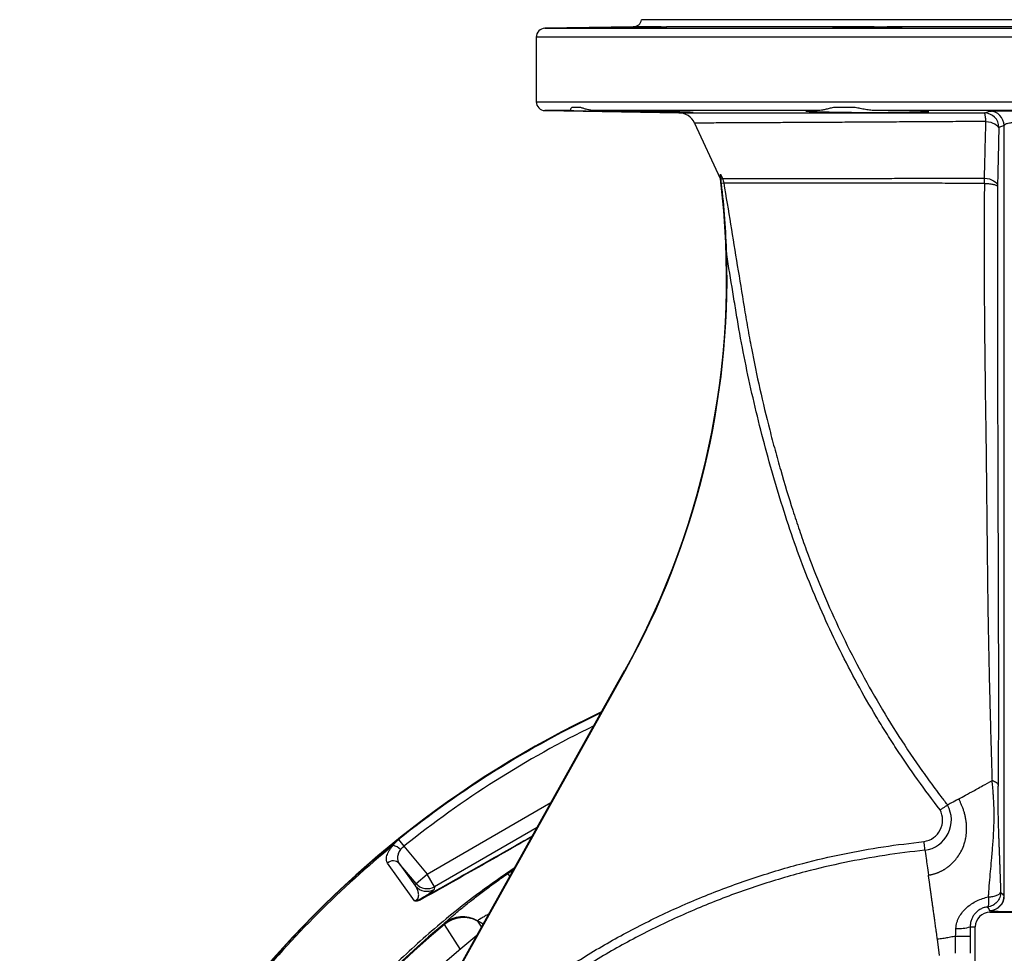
# Model space of a CAD drawing. Header units: millimetres. Extents: x 1254 to 1966, y 1010 to 1960.
# Tile 8 of 9: x 1264 to 1600, y 1640 to 1960. Entities that reach past the tile are written whole.
import ezdxf

# ---------------------------------------------------------------- set-up
doc = ezdxf.new("R2010")
doc.units = ezdxf.units.MM

msp = doc.modelspace()

# ---------------------------------------------------------------- linework, layer by layer
at = {"color": 7, "linetype": 'Continuous', "lineweight": 25}
for p, q in [((1744.15, 1959.51), (1476.15, 1959.51)), ((1473.25, 1957.09), (1443.09, 1956.56)), ((1555.54, 1957.09), (1484.62, 1957.09)), ((1660.29, 1957.09), (1560, 1957.09)), ((1440.15, 1953.56), (1440.15, 1931.46)), ((1443.09, 1928.46), (1488.88, 1927.66)), ((1455.34, 1929.51), (1452.25, 1929.51)), ((1536.49, 1928.46), (1460.21, 1928.46)), ((1549.11, 1929.51), (1541.65, 1929.51)), ((1664.08, 1928.46), (1556.21, 1928.46)), ((1494.22, 1924.18), (1502.96, 1905.26)), ((1600, 1923.3), (1598.21, 1922.7)), ((1600, 1660.17), (1600, 1923.3)), ((1502.95, 1905.25), (1503.02, 1905.1)), ((1503.04, 1906.74), (1503.73, 1905.26)), ((1503.73, 1905.26), (1503.24, 1905.03)), ((1504.21, 1903.7), (1503.41, 1903.57)), ((1359.77, 1538.44), (1470.49, 1737.04)), ((1419.87, 1646.6), (1470.34, 1737.13)), ((1470.49, 1737.04), (1470.34, 1737.13)), ((1393.1, 1679.32), (1394.94, 1677.03)), ((1394.94, 1677.03), (1402.89, 1667.55)), ((1393.34, 1671.16), (1398.9, 1663.43)), ((1399.06, 1664.34), (1393.34, 1671.16)), ((1399.06, 1664.34), (1402.89, 1667.55)), ((1405.39, 1663.22), (1402.89, 1667.55)), ((1398.9, 1663.43), (1399.06, 1664.34)), ((1405.39, 1663.22), (1405.23, 1662.31)), ((1595.15, 1655.07), (1595.15, 1654.51)), ((1595.15, 1654.51), (1625.15, 1654.51)), ((1408.64, 1650.59), (1408.68, 1650.64)), ((1588.39, 1649.51), (1590.15, 1649.51)), ((1590.15, 1619.51), (1590.15, 1649.51)), ((1359.62, 1538.52), (1419.87, 1646.6)), ((1577.96, 1639.77), (1577.2, 1645.25)), ((1583.41, 1640.47), (1583.41, 1646.32)), ((1588.4, 1646.33), (1588.4, 1640.47))]:
    msp.add_line(p, q, dxfattribs=at)
at = {"color": 8, "linetype": 'Continuous', "lineweight": 25}
for p, q in [((1443.09, 1956.56), (1777.2, 1956.56)), ((1482.77, 1957.09), (1473.25, 1957.09)), ((1780.15, 1953.56), (1440.15, 1953.56)), ((1440.15, 1931.46), (1780.15, 1931.46)), ((1452.04, 1928.46), (1443.09, 1928.46)), ((1502.97, 1905.26), (1503.11, 1905.26)), ((1402.89, 1667.55), (1445.16, 1691.96)), ((1440.42, 1683.45), (1405.39, 1663.22)), ((1430.46, 1667.76), (1432.43, 1669.12)), ((1431.13, 1666.79), (1430.46, 1667.76)), ((1414.29, 1641.8), (1408.77, 1650.35)), ((1420.05, 1651.45), (1421.41, 1649.36)), ((1422.03, 1650.46), (1420.07, 1651.59))]:
    msp.add_line(p, q, dxfattribs=at)
at = {"color": 7, "linetype": 'Continuous', "lineweight": 25, "flags": 128}
for points in [[(1593.23, 1927.65), (1593.74, 1927.82), (1595.01, 1928.25)], [(1593.76, 1924.73), (1594.62, 1924.62), (1595.44, 1924.44), (1596.18, 1924.19), (1596.83, 1923.87), (1597.37, 1923.51), (1597.78, 1923.1), (1598.05, 1922.66), (1598.17, 1922.21)], [(1593.28, 1905.35), (1594.15, 1905.25), (1594.97, 1905.07), (1595.72, 1904.82), (1596.38, 1904.5), (1596.93, 1904.13), (1597.34, 1903.72), (1597.62, 1903.28), (1597.74, 1902.83)], [(1398.56, 1658.41), (1393.1, 1666.01), (1389.29, 1671.31)]]:
    msp.add_lwpolyline(points, dxfattribs=at)
at = {"color": 7, "linetype": 'Continuous', "lineweight": 25}
for centre, radius, start, end in [((1473.2, 1960.09), 3, 271, 348.9022), ((1443.15, 1953.56), 3, 91, 180), ((1443.15, 1931.46), 3, 180, 269), ((1488.78, 1921.66), 6, 24.782, 89.9938), ((1593.21, 1922.65), 5, 0.5428, 89.7673), ((1595, 1923.25), 5, 0.5432, 89.8094), ((1230.15, 1871.03), 275, 330.8607, 7.1171), ((1230.15, 1871.03), 275.17, 330.8607, 1.7067), ((1610.15, 1409.51), 346.5, 115.2321, 221.8557), ((1571.49, 1686.05), 7.48, 278.8319, 27.2197), ((1571.49, 1686.05), 10.47, 277.957, 28.8657), ((1610.15, 1409.51), 345.92, 129.2484, 140.7516), ((1389.68, 1671.91), 5.71, 44.4553, 73.6138), ((1391.24, 1669.14), 2.92, 43.9259, 131.8033), ((1402.73, 1666.65), 5, 220.0659, 299.9341), ((1402.89, 1667.56), 5, 220.0659, 299.9341), ((1401.23, 1658.81), 0.471, 130.2751, 177.9757), ((1594.99, 1660.14), 5.01, 270.9458, 0.3375), ((1595.04, 1660.09), 5.01, 271.2075, 1.7172), ((1415.02, 1642.91), 9.98, 59.8609, 129.7296), ((1415.06, 1642.96), 9.98, 59.8608, 129.718), ((1415.21, 1642.65), 10.04, 61.1847, 129.8831), ((1595.15, 1649.51), 5, 90, 180), ((1610.15, 1409.51), 314.2, 129.8906, 170.1094), ((1610.15, 1409.51), 313.94, 129.8995, 170.1005), ((1584.55, 1662.08), 13.14, 265.5351, 287.03), ((1610.15, 1409.51), 304, 128.7483, 211.9012)]:
    msp.add_arc(centre, radius, start, end, dxfattribs=at)
at = {"color": 8, "linetype": 'Continuous', "lineweight": 25}
for radius, start, end in [(346.38, 115.259, 221.8342), (346.28, 115.2836, 128.8154), (343.34, 115.9743, 128.8154)]:
    msp.add_arc((1610.15, 1409.51), radius, start, end, dxfattribs=at)
at = {"color": 7, "linetype": 'Continuous', "lineweight": 25}
for centre, major_axis, ratio, start_param, end_param in [((1602.99, 1655.16), (8, 0), 0.052723, 3.33755, 4.712389), ((1644.56, 1469.12), (147.54, 255.55), 0.979895, 1.415028, 1.415242)]:
    msp.add_ellipse(centre, major_axis=major_axis, ratio=ratio, start_param=start_param, end_param=end_param, dxfattribs=at)
for points, knots in [([(1461, 1956.69), (1460.96, 1956.69), (1460.84, 1956.67), (1462.07, 1956.67), (1464.5, 1956.69), (1467.96, 1956.73), (1471.94, 1956.78), (1476.03, 1956.85), (1479.76, 1956.92), (1482.68, 1956.99), (1484.54, 1957.04), (1484.69, 1957.07), (1484.76, 1957.07)], [0, 0, 0, 0, 0.047152, 0.154519, 0.26188, 0.369242, 0.476615, 0.584001, 0.691401, 0.798807, 0.906209, 1, 1, 1, 1]), ([(1482.77, 1957.09), (1483.23, 1957.09), (1483.61, 1957.11), (1484.07, 1957.11), (1484.21, 1957.1), (1484.44, 1957.1), (1484.54, 1957.09), (1484.62, 1957.09)], [0, 0, 0, 0, 0.5, 0.5, 0.75, 0.75, 1, 1, 1, 1]), ([(1555.54, 1957.09), (1554.7, 1957.09), (1553.87, 1957.08), (1552.61, 1957.07), (1552.19, 1957.07), (1551.35, 1957.06), (1550.93, 1957.06), (1549.71, 1957.04), (1548.92, 1957.03), (1547.77, 1957.01), (1547.4, 1957.01), (1546.68, 1957), (1545.98, 1956.98), (1545.35, 1956.97), (1544.73, 1956.96), (1544.44, 1956.95), (1543.61, 1956.93), (1543.14, 1956.91), (1542.53, 1956.89), (1542.35, 1956.88), (1542.03, 1956.87), (1541.89, 1956.86), (1541.53, 1956.84), (1541.37, 1956.83), (1541.31, 1956.81)], [0, 0, 0, 0, 0.125, 0.125, 0.1875, 0.1875, 0.25, 0.25, 0.375, 0.375, 0.4375, 0.4375, 0.5, 0.5625, 0.5625, 0.625, 0.625, 0.75, 0.75, 0.8125, 0.8125, 0.875, 0.875, 1, 1, 1, 1]), ([(1541.39, 1956.8), (1541.42, 1956.78), (1541.49, 1956.74), (1543.18, 1956.7), (1545.99, 1956.68), (1549.66, 1956.67), (1553.73, 1956.69), (1557.74, 1956.73), (1561.27, 1956.78), (1563.83, 1956.85), (1565.2, 1956.91), (1565.13, 1956.94), (1565.1, 1956.96)], [0, 0, 0, 0, 0.082486, 0.189873, 0.297246, 0.404606, 0.51196, 0.619316, 0.726682, 0.834062, 0.941455, 1, 1, 1, 1]), ([(1555.54, 1957.09), (1556.34, 1957.09), (1557.11, 1957.11), (1558.23, 1957.11), (1558.59, 1957.1), (1559.31, 1957.1), (1559.66, 1957.09), (1560, 1957.09)], [0, 0, 0, 0, 0.5, 0.5, 0.75, 0.75, 1, 1, 1, 1]), ([(1452.25, 1929.51), (1452.13, 1929.39), (1452.04, 1929.27), (1451.9, 1929.03), (1451.86, 1928.92), (1451.83, 1928.72), (1451.83, 1928.63), (1451.9, 1928.51), (1451.96, 1928.46), (1452.04, 1928.46)], [0, 0, 0, 0, 0.25, 0.25, 0.5, 0.5, 0.75, 0.75, 1, 1, 1, 1]), ([(1452.04, 1928.46), (1452.22, 1928.45), (1452.51, 1928.44), (1453.11, 1928.42), (1453.34, 1928.41), (1453.85, 1928.4), (1454.41, 1928.38), (1455.07, 1928.37), (1455.77, 1928.35), (1456.15, 1928.34), (1457.37, 1928.31), (1458.25, 1928.29), (1459.69, 1928.26), (1460.19, 1928.25), (1461.23, 1928.23), (1461.77, 1928.22), (1463.43, 1928.19), (1464.57, 1928.17), (1466.36, 1928.13), (1466.96, 1928.12), (1468.2, 1928.1), (1468.82, 1928.09), (1470.7, 1928.06), (1471.96, 1928.04), (1473.86, 1928), (1474.5, 1927.99), (1475.77, 1927.97), (1476.4, 1927.96), (1478.26, 1927.93), (1479.47, 1927.91), (1481.23, 1927.89), (1481.82, 1927.88), (1482.96, 1927.86), (1483.51, 1927.86), (1485.11, 1927.83), (1486.11, 1927.82), (1487.52, 1927.8), (1487.97, 1927.8), (1488.83, 1927.79), (1489.23, 1927.79), (1490.37, 1927.78), (1491.04, 1927.77), (1491.89, 1927.77), (1492.15, 1927.77), (1492.62, 1927.77), (1492.82, 1927.77), (1493.35, 1927.78), (1493.59, 1927.78), (1493.73, 1927.79)], [0, 0, 0, 0, 0.0625, 0.0625, 0.09375, 0.09375, 0.125, 0.15625, 0.15625, 0.1875, 0.1875, 0.25, 0.25, 0.28125, 0.28125, 0.3125, 0.3125, 0.375, 0.375, 0.40625, 0.40625, 0.4375, 0.4375, 0.5, 0.5, 0.53125, 0.53125, 0.5625, 0.5625, 0.625, 0.625, 0.65625, 0.65625, 0.6875, 0.6875, 0.75, 0.75, 0.78125, 0.78125, 0.8125, 0.8125, 0.875, 0.875, 0.90625, 0.90625, 0.9375, 0.9375, 1, 1, 1, 1]), ([(1460.21, 1928.46), (1459.72, 1928.46), (1459.26, 1928.51), (1458.37, 1928.63), (1457.95, 1928.72), (1457.14, 1928.92), (1456.75, 1929.03), (1456.01, 1929.27), (1455.67, 1929.39), (1455.34, 1929.51)], [0, 0, 0, 0, 0.25, 0.25, 0.5, 0.5, 0.75, 0.75, 1, 1, 1, 1]), ([(1493.76, 1927.8), (1493.78, 1927.81), (1493.84, 1927.82), (1493.33, 1927.85), (1492.24, 1927.89), (1490.43, 1927.95), (1488.01, 1928.01), (1485.08, 1928.08), (1482.02, 1928.14), (1478.7, 1928.2), (1475.21, 1928.26), (1471.66, 1928.32), (1468.14, 1928.37), (1464.75, 1928.41), (1462.12, 1928.44), (1460.68, 1928.45), (1460.21, 1928.46)], [0, 0, 0, 0, 0.030054, 0.106162, 0.182278, 0.258395, 0.353347, 0.429492, 0.505637, 0.581782, 0.657927, 0.73407, 0.810214, 0.88635, 0.962486, 1, 1, 1, 1]), ([(1488.88, 1927.66), (1488.88, 1927.66), (1489.05, 1927.66), (1489.54, 1927.66), (1489.74, 1927.66), (1490.23, 1927.66), (1490.52, 1927.66), (1491.49, 1927.66), (1492.3, 1927.66), (1494.21, 1927.66), (1495.32, 1927.66), (1497.85, 1927.66), (1499.27, 1927.66), (1501.24, 1927.66), (1501.64, 1927.66), (1502.47, 1927.66), (1502.89, 1927.66), (1504.18, 1927.66), (1505.07, 1927.66), (1509.69, 1927.66), (1513.91, 1927.66), (1519.83, 1927.66), (1521.05, 1927.66), (1522.92, 1927.66), (1523.56, 1927.66), (1524.84, 1927.66), (1525.49, 1927.66), (1528.78, 1927.66), (1531.5, 1927.66), (1539.94, 1927.66), (1545.93, 1927.66), (1553.88, 1927.66), (1555.49, 1927.66), (1558.76, 1927.66), (1560.42, 1927.66), (1565.42, 1927.65), (1568.8, 1927.65), (1575.63, 1927.65), (1579.1, 1927.65), (1586.1, 1927.65), (1589.64, 1927.65), (1593.23, 1927.65)], [0, 0, 0, 0, 0.0625, 0.0625, 0.09375, 0.09375, 0.125, 0.125, 0.1875, 0.1875, 0.25, 0.25, 0.3125, 0.3125, 0.328125, 0.328125, 0.34375, 0.34375, 0.375, 0.375, 0.5, 0.5, 0.53125, 0.53125, 0.546875, 0.546875, 0.5625, 0.5625, 0.625, 0.625, 0.75, 0.75, 0.78125, 0.78125, 0.8125, 0.8125, 0.875, 0.875, 0.9375, 0.9375, 1, 1, 1, 1]), ([(1536.49, 1928.46), (1535.8, 1928.45), (1535.19, 1928.44), (1534.4, 1928.42), (1534.16, 1928.42), (1533.71, 1928.4), (1533.51, 1928.4), (1532.97, 1928.38), (1532.7, 1928.36), (1532.35, 1928.33), (1532.26, 1928.31), (1532.28, 1928.28), (1532.38, 1928.26), (1532.76, 1928.22), (1533.05, 1928.2), (1533.61, 1928.18), (1533.82, 1928.17), (1534.28, 1928.15), (1534.53, 1928.14), (1535.34, 1928.11), (1535.96, 1928.09), (1537.01, 1928.06), (1537.39, 1928.05), (1538.16, 1928.03), (1538.56, 1928.02), (1539.8, 1927.99), (1540.7, 1927.97), (1542.13, 1927.94), (1542.62, 1927.93), (1543.63, 1927.92), (1544.13, 1927.91), (1545.69, 1927.89), (1546.76, 1927.87), (1548.42, 1927.85), (1548.98, 1927.84), (1550.11, 1927.83), (1550.68, 1927.83), (1552.37, 1927.81), (1553.51, 1927.8), (1555.22, 1927.79), (1555.79, 1927.79), (1556.93, 1927.78), (1557.49, 1927.78), (1559.15, 1927.77), (1560.23, 1927.77), (1561.82, 1927.77), (1562.34, 1927.77), (1563.36, 1927.77), (1563.86, 1927.77), (1565.31, 1927.78), (1566.22, 1927.79), (1567.51, 1927.8), (1567.93, 1927.8), (1568.73, 1927.81), (1569.11, 1927.82), (1570.2, 1927.83), (1570.85, 1927.84), (1571.71, 1927.86), (1571.98, 1927.87), (1572.47, 1927.89), (1572.7, 1927.89), (1573.3, 1927.92), (1573.62, 1927.93), (1573.96, 1927.96), (1574.05, 1927.97), (1574.19, 1927.99), (1574.23, 1928), (1574.3, 1928.03), (1574.25, 1928.05), (1574.03, 1928.08), (1573.94, 1928.09), (1573.71, 1928.11), (1573.56, 1928.12), (1573.08, 1928.15), (1572.66, 1928.17), (1571.92, 1928.19), (1571.65, 1928.2), (1571.07, 1928.22), (1570.76, 1928.23), (1569.76, 1928.26), (1569.03, 1928.28), (1567.41, 1928.31), (1566.55, 1928.33), (1564.71, 1928.36), (1563.74, 1928.38), (1562.2, 1928.4), (1561.67, 1928.4), (1560.62, 1928.42), (1560.08, 1928.42), (1558.45, 1928.44), (1557.34, 1928.45), (1556.21, 1928.46)], [0, 0, 0, 0, 0.03125, 0.03125, 0.046875, 0.046875, 0.0625, 0.0625, 0.09375, 0.09375, 0.125, 0.125, 0.15625, 0.15625, 0.1875, 0.1875, 0.203125, 0.203125, 0.21875, 0.21875, 0.25, 0.25, 0.265625, 0.265625, 0.28125, 0.28125, 0.3125, 0.3125, 0.328125, 0.328125, 0.34375, 0.34375, 0.375, 0.375, 0.390625, 0.390625, 0.40625, 0.40625, 0.4375, 0.4375, 0.453125, 0.453125, 0.46875, 0.46875, 0.5, 0.5, 0.515625, 0.515625, 0.53125, 0.53125, 0.5625, 0.5625, 0.578125, 0.578125, 0.59375, 0.59375, 0.625, 0.625, 0.640625, 0.640625, 0.65625, 0.65625, 0.6875, 0.6875, 0.703125, 0.703125, 0.71875, 0.71875, 0.75, 0.75, 0.765625, 0.765625, 0.78125, 0.78125, 0.8125, 0.8125, 0.828125, 0.828125, 0.84375, 0.84375, 0.875, 0.875, 0.90625, 0.90625, 0.9375, 0.9375, 0.953125, 0.953125, 0.96875, 0.96875, 1, 1, 1, 1]), ([(1541.65, 1929.51), (1541.16, 1929.39), (1540.69, 1929.27), (1539.76, 1929.03), (1539.31, 1928.92), (1538.45, 1928.72), (1538.03, 1928.63), (1537.24, 1928.51), (1536.85, 1928.46), (1536.49, 1928.46)], [0, 0, 0, 0, 0.25, 0.25, 0.5, 0.5, 0.75, 0.75, 1, 1, 1, 1]), ([(1556.21, 1928.46), (1555.61, 1928.46), (1555.01, 1928.51), (1553.82, 1928.63), (1553.22, 1928.72), (1552.03, 1928.92), (1551.44, 1929.04), (1550.27, 1929.27), (1549.69, 1929.39), (1549.11, 1929.51)], [0, 0, 0, 0, 0.25, 0.25, 0.5, 0.5, 0.75, 0.75, 1, 1, 1, 1]), ([(1593.76, 1924.73), (1593.74, 1925.17), (1593.7, 1925.57), (1593.64, 1926.1), (1593.62, 1926.27), (1593.58, 1926.58), (1593.53, 1926.86), (1593.49, 1927.09), (1593.44, 1927.28), (1593.41, 1927.37), (1593.33, 1927.57), (1593.28, 1927.64), (1593.23, 1927.65)], [0, 0, 0, 0, 0.25, 0.25, 0.375, 0.375, 0.5, 0.625, 0.625, 0.75, 0.75, 1, 1, 1, 1]), ([(1595.01, 1928.25), (1595.04, 1928.26), (1595.11, 1928.27), (1595.35, 1928.29), (1595.52, 1928.29), (1595.83, 1928.31), (1595.95, 1928.31), (1596.2, 1928.32), (1596.33, 1928.32), (1596.77, 1928.33), (1597.09, 1928.34), (1597.83, 1928.35), (1598.23, 1928.35), (1599.09, 1928.36), (1599.54, 1928.37), (1600.24, 1928.37), (1600.48, 1928.37), (1600.97, 1928.37), (1601.22, 1928.37), (1601.97, 1928.38), (1602.48, 1928.38), (1603, 1928.38)], [0, 0, 0, 0, 0.125, 0.125, 0.25, 0.25, 0.3125, 0.3125, 0.375, 0.375, 0.5, 0.5, 0.625, 0.625, 0.75, 0.75, 0.8125, 0.8125, 0.875, 0.875, 1, 1, 1, 1]), ([(1593.28, 1905.35), (1593.36, 1908.2), (1593.43, 1911.05), (1593.5, 1913.9), (1593.59, 1917.51), (1593.68, 1921.12), (1593.76, 1924.73)], [0, 0, 0, 0, 0.01, 0.01, 0.01, 0.02266689, 0.02266689, 0.02266689, 0.02266689]), ([(1602.99, 1924.24), (1602.79, 1924.24), (1602.59, 1924.23), (1602.19, 1924.21), (1602, 1924.19), (1601.46, 1924.11), (1601.13, 1924.04), (1600.73, 1923.91), (1600.61, 1923.86), (1600.41, 1923.76), (1600.32, 1923.7), (1600.17, 1923.59), (1600.12, 1923.53), (1600.03, 1923.42), (1600.01, 1923.36), (1600, 1923.3)], [0, 0, 0, 0, 0.125, 0.125, 0.25, 0.25, 0.5, 0.5, 0.625, 0.625, 0.75, 0.75, 0.875, 0.875, 1, 1, 1, 1]), ([(1598.17, 1922.21), (1598.12, 1920.09), (1598.07, 1917.98), (1598.03, 1915.86), (1597.98, 1913.74), (1597.93, 1911.62), (1597.89, 1909.51), (1597.84, 1907.28), (1597.79, 1905.05), (1597.74, 1902.83)], [0, 0, 0, 0, 0.00742874, 0.00742874, 0.00742874, 0.01485748, 0.01485748, 0.01485748, 0.02266974, 0.02266974, 0.02266974, 0.02266974]), ([(1598.21, 1922.7), (1598.2, 1922.7), (1598.2, 1922.68), (1598.19, 1922.64), (1598.19, 1922.61), (1598.18, 1922.52), (1598.18, 1922.47), (1598.17, 1922.35), (1598.17, 1922.29), (1598.17, 1922.21)], [0, 0, 0, 0, 0.25, 0.25, 0.5, 0.5, 0.75, 0.75, 1, 1, 1, 1]), ([(1502.96, 1905.26), (1502.96, 1905.26), (1502.96, 1905.26), (1502.96, 1905.26), (1502.97, 1905.26)], [0, 0, 0, 0, 0.002219, 1, 1, 1, 1]), ([(1503.03, 1905.11), (1503.05, 1905.05), (1503.07, 1905.04), (1503.09, 1905.09), (1503.1, 1905.16), (1503.11, 1905.26)], [0, 0, 0, 0, 0.5, 0.5, 1, 1, 1, 1]), ([(1503.04, 1906.74), (1503.07, 1906.38), (1503.09, 1906.07), (1503.11, 1905.57), (1503.11, 1905.38), (1503.11, 1905.26)], [0, 0, 0, 0, 0.5, 0.5, 1, 1, 1, 1]), ([(1503.24, 1905.03), (1503.19, 1905.38), (1503.16, 1905.71), (1503.1, 1906.17), (1503.09, 1906.32), (1503.06, 1906.57), (1503.05, 1906.68), (1503.04, 1906.74)], [0, 0, 0, 0, 0.5, 0.5, 0.75, 0.75, 1, 1, 1, 1]), ([(1503.41, 1903.57), (1503.38, 1903.82), (1503.35, 1904.07), (1503.29, 1904.56), (1503.26, 1904.79), (1503.24, 1905.03)], [0, 0, 0, 0, 0.5, 0.5, 1, 1, 1, 1]), ([(1503.73, 1905.26), (1504.08, 1905.26), (1504.54, 1905.26), (1505.41, 1905.26), (1505.73, 1905.26), (1506.43, 1905.26), (1506.8, 1905.26), (1508.02, 1905.26), (1508.93, 1905.26), (1510.98, 1905.26), (1512.11, 1905.26), (1514.58, 1905.26), (1515.92, 1905.26), (1518.1, 1905.26), (1518.85, 1905.26), (1520.4, 1905.26), (1521.21, 1905.26), (1523.69, 1905.26), (1525.43, 1905.26), (1529.08, 1905.26), (1530.99, 1905.26), (1534.99, 1905.27), (1537.07, 1905.27), (1540.33, 1905.27), (1541.44, 1905.27), (1543.7, 1905.27), (1544.85, 1905.28), (1550.67, 1905.28), (1555.55, 1905.29), (1563.19, 1905.3), (1565.79, 1905.3), (1569.77, 1905.31), (1571.12, 1905.31), (1573.83, 1905.32), (1575.2, 1905.32), (1579.33, 1905.33), (1582.1, 1905.33), (1586.27, 1905.34), (1587.67, 1905.34), (1590.47, 1905.35), (1591.88, 1905.35), (1593.28, 1905.35)], [0, 0, 0, 0, 0.0625, 0.0625, 0.09375, 0.09375, 0.125, 0.125, 0.1875, 0.1875, 0.25, 0.25, 0.3125, 0.3125, 0.34375, 0.34375, 0.375, 0.375, 0.4375, 0.4375, 0.5, 0.5, 0.5625, 0.5625, 0.59375, 0.59375, 0.625, 0.625, 0.75, 0.75, 0.8125, 0.8125, 0.84375, 0.84375, 0.875, 0.875, 0.9375, 0.9375, 0.96875, 0.96875, 1, 1, 1, 1]), ([(1505.2, 1879.23), (1505.08, 1883.3), (1504.87, 1887.37), (1504.27, 1895.48), (1503.88, 1899.53), (1503.41, 1903.57)], [0, 0, 0, 0, 0.5, 0.5, 1, 1, 1, 1]), ([(1593.35, 1903.56), (1591.95, 1903.56), (1590.55, 1903.56), (1587.76, 1903.56), (1586.37, 1903.57), (1582.22, 1903.58), (1579.46, 1903.59), (1575.36, 1903.6), (1573.99, 1903.6), (1571.29, 1903.61), (1569.95, 1903.61), (1565.99, 1903.62), (1563.4, 1903.63), (1555.8, 1903.65), (1550.94, 1903.65), (1545.15, 1903.67), (1544, 1903.67), (1541.75, 1903.67), (1540.65, 1903.67), (1537.4, 1903.68), (1535.33, 1903.68), (1531.35, 1903.69), (1529.45, 1903.69), (1525.81, 1903.69), (1524.08, 1903.69), (1521.61, 1903.69), (1520.81, 1903.69), (1519.26, 1903.69), (1518.51, 1903.69), (1516.35, 1903.7), (1515.02, 1903.7), (1512.56, 1903.7), (1511.43, 1903.7), (1509.39, 1903.7), (1508.48, 1903.7), (1507.27, 1903.7), (1506.89, 1903.7), (1506.2, 1903.7), (1505.88, 1903.7), (1505.02, 1903.7), (1504.55, 1903.7), (1504.21, 1903.7)], [0, 0, 0, 0, 0.03125, 0.03125, 0.0625, 0.0625, 0.125, 0.125, 0.15625, 0.15625, 0.1875, 0.1875, 0.25, 0.25, 0.375, 0.375, 0.40625, 0.40625, 0.4375, 0.4375, 0.5, 0.5, 0.5625, 0.5625, 0.625, 0.625, 0.65625, 0.65625, 0.6875, 0.6875, 0.75, 0.75, 0.8125, 0.8125, 0.875, 0.875, 0.90625, 0.90625, 0.9375, 0.9375, 1, 1, 1, 1]), ([(1504.21, 1903.7), (1505.75, 1894.29), (1507.29, 1884.88), (1509.6, 1870.77), (1510.37, 1866.06), (1511.53, 1859), (1511.92, 1856.65), (1512.75, 1851.96), (1513.18, 1849.62), (1515.44, 1837.92), (1517.52, 1828.62), (1520.48, 1817.05), (1521.09, 1814.74), (1522.34, 1810.13), (1522.99, 1807.83), (1524.97, 1800.95), (1526.36, 1796.39), (1528.53, 1789.58), (1529.27, 1787.32), (1530.8, 1782.82), (1531.59, 1780.58), (1534.03, 1773.89), (1535.75, 1769.47), (1541.21, 1756.34), (1545.24, 1747.75), (1551.86, 1735.11), (1554.16, 1730.94), (1558.97, 1722.68), (1561.47, 1718.59), (1566.65, 1710.53), (1569.33, 1706.56), (1573.49, 1700.69), (1574.89, 1698.75), (1577.03, 1695.87), (1578.11, 1694.43), (1579.38, 1692.76), (1579.93, 1692.05), (1580.3, 1691.58), (1580.48, 1691.34), (1580.67, 1691.1)], [0, 0, 0, 0, 0.125, 0.125, 0.1875, 0.1875, 0.21875, 0.21875, 0.25, 0.25, 0.375, 0.375, 0.40625, 0.40625, 0.4375, 0.4375, 0.5, 0.5, 0.53125, 0.53125, 0.5625, 0.5625, 0.625, 0.625, 0.75, 0.75, 0.8125, 0.8125, 0.875, 0.875, 0.9375, 0.9375, 0.96875, 0.96875, 0.984375, 0.992187, 0.996094, 0.996094, 1, 1, 1, 1]), ([(1595.97, 1699.54), (1595.96, 1699.83), (1595.94, 1700.42), (1595.91, 1701.3), (1595.89, 1702.18), (1595.86, 1703.05), (1595.84, 1703.92), (1595.82, 1704.78), (1595.77, 1706.36), (1595.7, 1708.71), (1595.58, 1712.79), (1595.43, 1718.03), (1595.25, 1724.88), (1595.06, 1732.55), (1594.86, 1741.05), (1594.67, 1751.07), (1594.48, 1762.64), (1594.35, 1773.33), (1594.26, 1781.99), (1594.19, 1788.49), (1594.13, 1794.94), (1594.07, 1800.53), (1594.02, 1805.47), (1593.98, 1809.09), (1593.94, 1812.07), (1593.89, 1815.61), (1593.82, 1820.58), (1593.69, 1829.25), (1593.55, 1839.99), (1593.43, 1849.96), (1593.37, 1856.96), (1593.34, 1861.22), (1593.33, 1866.28), (1593.31, 1871.95), (1593.31, 1878.33), (1593.3, 1884.59), (1593.31, 1890.93), (1593.33, 1897.25), (1593.34, 1901.46), (1593.35, 1903.56)], [0, 0, 0, 0, 0.004548, 0.009061, 0.01354, 0.017985, 0.022397, 0.026775, 0.031119, 0.046328, 0.062168, 0.092234, 0.124248, 0.16342, 0.204973, 0.248864, 0.310073, 0.373914, 0.405065, 0.436506, 0.468806, 0.49916, 0.518221, 0.540957, 0.551923, 0.561852, 0.592651, 0.624502, 0.688506, 0.749696, 0.770392, 0.791228, 0.812249, 0.844734, 0.874825, 0.906308, 0.937405, 0.968818, 1, 1, 1, 1]), ([(1593.35, 1903.56), (1593.92, 1903.54), (1594.49, 1903.5), (1595.53, 1903.38), (1596, 1903.31), (1596.79, 1903.12), (1597.12, 1903.01), (1597.57, 1902.78), (1597.7, 1902.65), (1597.73, 1902.53)], [0, 0, 0, 0, 0.25, 0.25, 0.5, 0.5, 0.75, 0.75, 1, 1, 1, 1]), ([(1597.73, 1902.53), (1597.73, 1901.33), (1597.73, 1898.98), (1597.72, 1895.52), (1597.71, 1892.18), (1597.71, 1888.97), (1597.7, 1885.88), (1597.7, 1882.92), (1597.69, 1880.08), (1597.69, 1876.11), (1597.69, 1871), (1597.69, 1864.74), (1597.69, 1858.43), (1597.7, 1850.32), (1597.73, 1839.62), (1597.76, 1828.53), (1597.79, 1818.47), (1597.81, 1809.9), (1597.84, 1801.03), (1597.87, 1792.16), (1597.9, 1783.58), (1597.92, 1775.26), (1597.95, 1767.5), (1597.97, 1760.61), (1597.99, 1754.62), (1598, 1748.66), (1598.02, 1742.68), (1598.03, 1736.14), (1598.03, 1729.82), (1598.03, 1724.39), (1598.03, 1720.12), (1598.02, 1716.84), (1598.01, 1713.71), (1598, 1711.02), (1597.99, 1708.73), (1597.98, 1706.82), (1597.96, 1704.95), (1597.95, 1703.14), (1597.93, 1701.39), (1597.92, 1699.68), (1597.91, 1698.57), (1597.9, 1698.02)], [0, 0, 0, 0, 0.017709, 0.03479, 0.051245, 0.067074, 0.082276, 0.096852, 0.110802, 0.124126, 0.155382, 0.185949, 0.216033, 0.247829, 0.304534, 0.372093, 0.40947, 0.451081, 0.496927, 0.538557, 0.580187, 0.621817, 0.659654, 0.693101, 0.72216, 0.746831, 0.779892, 0.809522, 0.842383, 0.872426, 0.889226, 0.905375, 0.920877, 0.935737, 0.945568, 0.955178, 0.964569, 0.973744, 0.982705, 0.991456, 1, 1, 1, 1]), ([(1578.14, 1689.47), (1572.86, 1696.28), (1567.86, 1703.28), (1561.96, 1712.28), (1560.8, 1714.1), (1558.51, 1717.75), (1557.38, 1719.58), (1554.06, 1725.12), (1551.93, 1728.84), (1545.75, 1740.12), (1541.95, 1747.77), (1534.97, 1763.33), (1531.78, 1771.24), (1527.47, 1783.3), (1526.12, 1787.36), (1523.52, 1795.52), (1522.27, 1799.62), (1519.88, 1807.87), (1518.74, 1812.01), (1516.56, 1820.32), (1515.53, 1824.49), (1512.61, 1837.02), (1510.89, 1845.41), (1509.02, 1855.96), (1508.67, 1858.08), (1507.97, 1862.31), (1507.63, 1864.42), (1506.59, 1870.77), (1505.89, 1875), (1505.2, 1879.23)], [0, 0, 0, 0, 0.125, 0.125, 0.15625, 0.15625, 0.1875, 0.1875, 0.25, 0.25, 0.375, 0.375, 0.5, 0.5, 0.5625, 0.5625, 0.625, 0.625, 0.6875, 0.6875, 0.75, 0.75, 0.875, 0.875, 0.90625, 0.90625, 0.9375, 0.9375, 1, 1, 1, 1]), ([(1584.45, 1693.19), (1584.86, 1693.42), (1586.03, 1694.06), (1588.83, 1695.6), (1592.21, 1697.47), (1594.76, 1698.88), (1595.87, 1699.49)], [0.85375167, 0.85375167, 0.85375167, 0.85375167, 0.86761937, 0.88148707, 0.89535477, 0.90498697, 0.90498697, 0.90498697, 0.90498697]), ([(1594.64, 1659.73), (1594.66, 1659.93), (1594.69, 1660.33), (1594.73, 1660.94), (1594.86, 1662.69), (1595.09, 1665.53), (1595.42, 1669.35), (1595.73, 1672.63), (1595.97, 1675.47), (1596.17, 1677.89), (1596.35, 1680.39), (1596.48, 1682.96), (1596.56, 1685.48), (1596.58, 1687.93), (1596.54, 1690.31), (1596.46, 1692.5), (1596.33, 1694.48), (1596.2, 1696.2), (1596.08, 1697.46), (1596, 1698.28), (1595.96, 1698.67), (1595.92, 1699.02), (1595.89, 1699.28), (1595.88, 1699.43), (1595.87, 1699.49)], [0, 0, 0, 0, 0.015075, 0.030105, 0.045087, 0.147406, 0.248059, 0.346937, 0.410627, 0.474217, 0.538122, 0.602233, 0.667104, 0.721457, 0.777198, 0.83513, 0.876749, 0.918838, 0.959724, 0.969826, 0.979952, 0.988944, 0.995637, 1, 1, 1, 1]), ([(1595.87, 1699.49), (1595.89, 1699.49), (1595.92, 1699.51), (1595.95, 1699.5), (1595.97, 1699.5)], [0, 0, 0, 0, 0.524384, 1, 1, 1, 1]), ([(1595.97, 1699.5), (1596.24, 1699.41), (1596.5, 1699.31), (1596.97, 1699.08), (1597.17, 1698.96), (1597.51, 1698.7), (1597.64, 1698.57), (1597.83, 1698.3), (1597.88, 1698.16), (1597.9, 1698.02)], [0, 0, 0, 0, 0.25, 0.25, 0.5, 0.5, 0.75, 0.75, 1, 1, 1, 1]), ([(1597.9, 1698.02), (1597.9, 1697.81), (1597.89, 1697.41), (1597.88, 1696.82), (1597.88, 1696.26), (1597.87, 1695.72), (1597.86, 1694.89), (1597.86, 1693.76), (1597.85, 1691.83), (1597.86, 1689.39), (1597.9, 1686.84), (1597.96, 1684.68), (1598.01, 1682.79), (1598.07, 1681.08), (1598.13, 1679.51), (1598.18, 1678.23), (1598.23, 1676.83), (1598.29, 1675.37), (1598.35, 1673.88), (1598.41, 1672.44), (1598.46, 1671.06), (1598.54, 1669.04), (1598.63, 1666.51), (1598.7, 1664.06), (1598.75, 1662.34), (1598.77, 1661.66), (1598.78, 1661.32)], [0, 0, 0, 0, 0.016965, 0.03304, 0.04823, 0.062541, 0.075979, 0.114534, 0.15074, 0.223921, 0.29693, 0.342156, 0.392544, 0.44844, 0.484827, 0.526806, 0.558772, 0.607131, 0.654356, 0.689289, 0.732982, 0.773039, 0.862712, 0.945725, 0.973016, 1, 1, 1, 1]), ([(1574.13, 1667.19), (1574.24, 1667.21), (1574.46, 1667.24), (1574.78, 1667.3), (1575.11, 1667.37), (1575.44, 1667.44), (1575.77, 1667.53), (1576.09, 1667.62), (1576.42, 1667.72), (1576.74, 1667.82), (1577.07, 1667.94), (1577.39, 1668.06), (1577.71, 1668.2), (1578.03, 1668.34), (1578.35, 1668.49), (1578.67, 1668.64), (1578.98, 1668.81), (1579.29, 1668.98), (1579.6, 1669.16), (1579.9, 1669.35), (1580.2, 1669.55), (1580.5, 1669.75), (1580.79, 1669.97), (1581.08, 1670.19), (1581.36, 1670.42), (1581.64, 1670.65), (1581.91, 1670.89), (1582.56, 1671.49), (1583.54, 1672.57), (1584.75, 1674.26), (1585.82, 1676.27), (1586.46, 1678.07), (1586.8, 1679.48), (1586.97, 1680.37), (1587.07, 1681.11), (1587.12, 1681.7), (1587.15, 1682.15), (1587.18, 1682.69), (1587.19, 1683.37), (1587.16, 1684.2), (1587.1, 1684.96), (1587.02, 1685.67), (1586.91, 1686.33), (1586.79, 1686.97), (1586.66, 1687.58), (1586.51, 1688.18), (1586.34, 1688.76), (1586.17, 1689.31), (1585.98, 1689.86), (1585.78, 1690.38), (1585.58, 1690.89), (1585.36, 1691.38), (1585.14, 1691.85), (1584.92, 1692.31), (1584.69, 1692.76), (1584.53, 1693.05), (1584.45, 1693.19)], [0, 0, 0, 0, 0.0086582, 0.0173708, 0.0261413, 0.0349728, 0.0438687, 0.0528318, 0.0618653, 0.0709721, 0.0801548, 0.0894163, 0.0987591, 0.1081858, 0.1176987, 0.1273003, 0.1369927, 0.1467781, 0.1566586, 0.1666363, 0.176713, 0.1868907, 0.197171, 0.2075558, 0.2180466, 0.2286451, 0.2393528, 0.2501711, 0.3063218, 0.3709798, 0.4439596, 0.5250184, 0.5606473, 0.5910522, 0.6163258, 0.6365433, 0.6517643, 0.6620329, 0.6920195, 0.7197578, 0.7452857, 0.76864, 0.7898566, 0.8103724, 0.830034, 0.8488684, 0.8669053, 0.884177, 0.9007192, 0.9165716, 0.9317777, 0.9463863, 0.9604508, 0.9740306, 0.9871902, 1, 1, 1, 1]), ([(1580.67, 1691.1), (1580.66, 1691.1), (1580.63, 1691.08), (1580.56, 1691.03), (1580.5, 1691), (1580.37, 1690.91), (1580.29, 1690.86), (1580.11, 1690.74), (1580, 1690.67), (1579.77, 1690.52), (1579.64, 1690.43), (1579.37, 1690.26), (1579.23, 1690.17), (1578.94, 1689.98), (1578.78, 1689.88), (1578.47, 1689.67), (1578.3, 1689.57), (1578.14, 1689.47)], [0, 0, 0, 0, 0.125, 0.125, 0.25, 0.25, 0.375, 0.375, 0.5, 0.5, 0.625, 0.625, 0.75, 0.75, 0.875, 0.875, 1, 1, 1, 1]), ([(1391.29, 1677.39), (1391.38, 1677.56), (1391.49, 1677.72), (1391.74, 1678.05), (1391.89, 1678.21), (1392.2, 1678.53), (1392.36, 1678.69), (1392.72, 1679.01), (1392.9, 1679.16), (1393.1, 1679.32)], [0, 0, 0, 0, 0.25, 0.25, 0.5, 0.5, 0.75, 0.75, 1, 1, 1, 1]), ([(1389.29, 1671.31), (1389.07, 1671.61), (1388.95, 1671.97), (1388.91, 1672.62), (1388.92, 1672.85), (1388.99, 1673.33), (1389.05, 1673.59), (1389.21, 1674.12), (1389.32, 1674.39), (1389.59, 1674.97), (1389.75, 1675.27), (1390.11, 1675.86), (1390.31, 1676.17), (1390.77, 1676.78), (1391.02, 1677.09), (1391.29, 1677.39)], [0, 0, 0, 0, 0.25, 0.25, 0.375, 0.375, 0.5, 0.5, 0.625, 0.625, 0.75, 0.75, 0.875, 0.875, 1, 1, 1, 1]), ([(1393.76, 1675.91), (1393.59, 1675.69), (1393.44, 1675.46), (1393.2, 1675.01), (1393.09, 1674.78), (1392.93, 1674.33), (1392.86, 1674.11), (1392.77, 1673.67), (1392.75, 1673.46), (1392.72, 1673.05), (1392.73, 1672.85), (1392.78, 1672.47), (1392.81, 1672.28), (1392.97, 1671.75), (1393.13, 1671.44), (1393.34, 1671.16)], [0, 0, 0, 0, 0.125, 0.125, 0.25, 0.25, 0.375, 0.375, 0.5, 0.5, 0.625, 0.625, 0.75, 0.75, 1, 1, 1, 1]), ([(1394.94, 1677.03), (1394.72, 1676.86), (1394.51, 1676.68), (1394.11, 1676.32), (1393.92, 1676.12), (1393.76, 1675.91)], [0, 0, 0, 0, 0.5, 0.5, 1, 1, 1, 1]), ([(1572.94, 1675.67), (1572.94, 1675.69), (1572.93, 1675.79), (1572.9, 1676.1), (1572.88, 1676.33), (1572.82, 1676.87), (1572.79, 1677.2), (1572.72, 1677.9), (1572.68, 1678.28), (1572.64, 1678.65)], [0, 0, 0, 0, 0.25, 0.25, 0.5, 0.5, 0.75, 0.75, 1, 1, 1, 1]), ([(1572.94, 1675.67), (1573.01, 1675.21), (1573.14, 1674.27), (1573.54, 1671.44), (1573.8, 1669.55), (1574.13, 1667.19)], [0, 0, 0, 0, 0.5, 0.5, 1, 1, 1, 1]), ([(1432.76, 1669.72), (1427.93, 1666.35), (1417.45, 1659.04), (1402.31, 1646.49), (1388.56, 1633.63), (1376.77, 1621.31), (1370.2, 1613.54), (1366.91, 1609.66)], [0, 0, 0, 0, 0.197779, 0.428292, 0.658805, 0.829403, 1, 1, 1, 1]), ([(1408.68, 1650.64), (1408.78, 1650.76), (1409.01, 1650.99), (1409.55, 1651.49), (1409.76, 1651.68), (1410.13, 1652.01), (1410.26, 1652.13), (1410.53, 1652.37), (1410.68, 1652.5), (1411.44, 1653.16), (1412.16, 1653.78), (1413.4, 1654.82), (1413.84, 1655.19), (1414.77, 1655.95), (1415.25, 1656.34), (1416.75, 1657.55), (1417.83, 1658.41), (1420.14, 1660.21), (1421.34, 1661.13), (1423.2, 1662.53), (1423.84, 1663.01), (1425.12, 1663.95), (1425.78, 1664.43), (1427.76, 1665.87), (1429.1, 1666.82), (1430.46, 1667.76)], [0, 0, 0, 0, 0.125, 0.125, 0.1875, 0.1875, 0.21875, 0.21875, 0.25, 0.25, 0.375, 0.375, 0.4375, 0.4375, 0.5, 0.5, 0.625, 0.625, 0.75, 0.75, 0.8125, 0.8125, 0.875, 0.875, 1, 1, 1, 1]), ([(1577.2, 1645.25), (1577.12, 1645.81), (1576.98, 1646.78), (1576.81, 1648.01), (1576.66, 1649.1), (1576.52, 1650.1), (1576.39, 1651.02), (1576.23, 1652.17), (1576.04, 1653.5), (1575.84, 1654.96), (1575.65, 1656.32), (1575.47, 1657.6), (1575.3, 1658.82), (1575.14, 1659.98), (1575.01, 1660.91), (1574.91, 1661.63), (1574.83, 1662.17), (1574.76, 1662.69), (1574.69, 1663.2), (1574.62, 1663.71), (1574.55, 1664.21), (1574.48, 1664.71), (1574.41, 1665.2), (1574.34, 1665.69), (1574.27, 1666.18), (1574.2, 1666.67), (1574.15, 1667.01), (1574.13, 1667.19)], [0.7068672, 0.7068672, 0.7068672, 0.7068672, 0.7110944, 0.7153216, 0.7195488, 0.7237761, 0.7280033, 0.7322305, 0.7406849, 0.7491394, 0.7575938, 0.7660483, 0.7745027, 0.7829572, 0.7914116, 0.7956388, 0.7998661, 0.8040933, 0.8083205, 0.8125477, 0.816775, 0.8210022, 0.8252294, 0.8294566, 0.8336839, 0.8379111, 0.8421383, 0.8421383, 0.8421383, 0.8421383]), ([(1398.56, 1658.41), (1398.62, 1658.42), (1398.68, 1658.44), (1398.82, 1658.49), (1398.9, 1658.52), (1399.05, 1658.59), (1399.13, 1658.64), (1399.27, 1658.74), (1399.33, 1658.79), (1399.48, 1658.93), (1399.55, 1659.01), (1399.66, 1659.17), (1399.7, 1659.24), (1399.81, 1659.45), (1399.85, 1659.58), (1399.91, 1659.83), (1399.93, 1659.95), (1399.97, 1660.3), (1399.97, 1660.51), (1399.93, 1660.93), (1399.89, 1661.13), (1399.75, 1661.71), (1399.62, 1662.07), (1399.3, 1662.77), (1399.11, 1663.1), (1398.9, 1663.43)], [0, 0, 0, 0, 0.015625, 0.015625, 0.03125, 0.03125, 0.046875, 0.046875, 0.0625, 0.0625, 0.09375, 0.09375, 0.125, 0.125, 0.1875, 0.1875, 0.25, 0.25, 0.375, 0.375, 0.5, 0.5, 0.75, 0.75, 1, 1, 1, 1]), ([(1405.23, 1662.31), (1405.22, 1662.24), (1405.15, 1662.15), (1404.89, 1661.88), (1404.69, 1661.71), (1404.26, 1661.37), (1404.09, 1661.24), (1403.7, 1660.96), (1403.47, 1660.8), (1403.08, 1660.53), (1402.93, 1660.44), (1402.62, 1660.23), (1402.45, 1660.12), (1402.08, 1659.88), (1401.87, 1659.75), (1401.43, 1659.48), (1401.19, 1659.33), (1400.93, 1659.17)], [0, 0, 0, 0, 0.25, 0.25, 0.5, 0.5, 0.625, 0.625, 0.75, 0.75, 0.8125, 0.8125, 0.875, 0.875, 0.9375, 0.9375, 1, 1, 1, 1]), ([(1400.93, 1659.17), (1400.71, 1659.05), (1400.5, 1658.94), (1400.08, 1658.75), (1399.87, 1658.67), (1399.47, 1658.56), (1399.27, 1658.52), (1398.99, 1658.47), (1398.9, 1658.46), (1398.72, 1658.43), (1398.63, 1658.42), (1398.56, 1658.41)], [0, 0, 0, 0, 0.25, 0.25, 0.5, 0.5, 0.75, 0.75, 0.875, 0.875, 1, 1, 1, 1]), ([(1400.76, 1658.82), (1400.53, 1658.69), (1400.3, 1658.58), (1399.86, 1658.4), (1399.64, 1658.32), (1399.25, 1658.24), (1399.06, 1658.22), (1398.84, 1658.26), (1398.78, 1658.28), (1398.66, 1658.34), (1398.6, 1658.37), (1398.56, 1658.41)], [0, 0, 0, 0, 0.25, 0.25, 0.5, 0.5, 0.75, 0.75, 0.875, 0.875, 1, 1, 1, 1]), ([(1583.52, 1648.97), (1583.55, 1649.68), (1583.67, 1650.35), (1583.96, 1651.34), (1584.07, 1651.66), (1584.34, 1652.3), (1584.49, 1652.61), (1584.98, 1653.51), (1585.37, 1654.07), (1586.23, 1655.13), (1586.72, 1655.63), (1587.75, 1656.55), (1588.3, 1656.97), (1589.45, 1657.74), (1590.06, 1658.09), (1591.31, 1658.71), (1591.95, 1658.97), (1593.28, 1659.42), (1593.96, 1659.6), (1594.64, 1659.73)], [0, 0, 0, 0, 0.125, 0.125, 0.1875, 0.1875, 0.25, 0.25, 0.375, 0.375, 0.5, 0.5, 0.625, 0.625, 0.75, 0.75, 0.875, 0.875, 1, 1, 1, 1]), ([(1598.78, 1661.32), (1598.78, 1660.71), (1598.68, 1660.1), (1598.25, 1658.96), (1597.93, 1658.43), (1597.12, 1657.52), (1596.64, 1657.13), (1595.56, 1656.57), (1594.96, 1656.39), (1594.36, 1656.31)], [0, 0, 0, 0, 0.25, 0.25, 0.5, 0.5, 0.75, 0.75, 1, 1, 1, 1]), ([(1594.64, 1659.73), (1594.65, 1659.61), (1594.66, 1659.49), (1594.67, 1659.27), (1594.67, 1659.15), (1594.68, 1658.82), (1594.68, 1658.61), (1594.68, 1658.21), (1594.68, 1658.02), (1594.67, 1657.67), (1594.66, 1657.5), (1594.64, 1657.27), (1594.63, 1657.2), (1594.62, 1657.07), (1594.61, 1657), (1594.59, 1656.88), (1594.58, 1656.83), (1594.56, 1656.72), (1594.55, 1656.67), (1594.52, 1656.59), (1594.51, 1656.55), (1594.48, 1656.48), (1594.47, 1656.45), (1594.43, 1656.37), (1594.39, 1656.33), (1594.36, 1656.31)], [0, 0, 0, 0, 0.0625, 0.0625, 0.125, 0.125, 0.25, 0.25, 0.375, 0.375, 0.5, 0.5, 0.5625, 0.5625, 0.625, 0.625, 0.6875, 0.6875, 0.75, 0.75, 0.8125, 0.8125, 0.875, 0.875, 1, 1, 1, 1]), ([(1594.64, 1659.73), (1595.16, 1659.77), (1595.69, 1659.84), (1596.68, 1660.03), (1597.15, 1660.16), (1597.92, 1660.46), (1598.23, 1660.63), (1598.65, 1660.98), (1598.76, 1661.15), (1598.78, 1661.32)], [0, 0, 0, 0, 0.25, 0.25, 0.5, 0.5, 0.75, 0.75, 1, 1, 1, 1]), ([(1594.36, 1656.31), (1594.15, 1656.29), (1593.94, 1656.26), (1593.53, 1656.18), (1593.32, 1656.13), (1592.71, 1655.94), (1592.31, 1655.78), (1591.74, 1655.47), (1591.55, 1655.36), (1591.2, 1655.12), (1591.03, 1655), (1590.55, 1654.61), (1590.26, 1654.32), (1589.87, 1653.85), (1589.74, 1653.69), (1589.51, 1653.36), (1589.4, 1653.19), (1589.11, 1652.67), (1588.94, 1652.31), (1588.66, 1651.55), (1588.56, 1651.15), (1588.42, 1650.35), (1588.39, 1649.94), (1588.39, 1649.51)], [0, 0, 0, 0, 0.0625, 0.0625, 0.125, 0.125, 0.25, 0.25, 0.3125, 0.3125, 0.375, 0.375, 0.5, 0.5, 0.5625, 0.5625, 0.625, 0.625, 0.75, 0.75, 0.875, 0.875, 1, 1, 1, 1]), ([(1583.41, 1646.32), (1583.12, 1646.26), (1582.55, 1646.14), (1581.67, 1645.97), (1580.79, 1645.81), (1579.91, 1645.66), (1579.01, 1645.51), (1578.11, 1645.38), (1577.5, 1645.29), (1577.2, 1645.25)], [0, 0, 0, 0, 0.139817, 0.280613, 0.422402, 0.565208, 0.709058, 0.85398, 1, 1, 1, 1]), ([(1583.41, 1646.33), (1584.04, 1646.33), (1584.68, 1646.33), (1585.85, 1646.33), (1586.39, 1646.33), (1587.31, 1646.33), (1587.69, 1646.33), (1588.22, 1646.33), (1588.37, 1646.33), (1588.4, 1646.33)], [0, 0, 0, 0, 0.25, 0.25, 0.5, 0.5, 0.75, 0.75, 1, 1, 1, 1])]:
    msp.add_open_spline(points, degree=3, knots=knots, dxfattribs=at)
at = {"color": 8, "linetype": 'Continuous', "lineweight": 25}
for points, knots in [([(1593.76, 1924.73), (1591, 1924.71), (1585.47, 1924.68), (1577.27, 1924.63), (1569.18, 1924.58), (1560.95, 1924.53), (1552.71, 1924.48), (1544.47, 1924.43), (1536.63, 1924.39), (1529.32, 1924.35), (1522.64, 1924.31), (1516.57, 1924.28), (1511.11, 1924.26), (1506.36, 1924.23), (1502.38, 1924.21), (1499.15, 1924.2), (1496.69, 1924.19), (1495.14, 1924.18), (1494.44, 1924.18), (1494.1, 1924.18), (1494.22, 1924.18), (1494.22, 1924.18)], [0, 0, 0, 0, 0.050741, 0.101481, 0.153329, 0.205176, 0.263177, 0.321177, 0.380854, 0.44053, 0.498531, 0.556531, 0.61621, 0.675889, 0.733893, 0.791897, 0.851579, 0.911262, 0.955518, 0.999953, 1, 1, 1, 1]), ([(1438.66, 1680.3), (1438.12, 1679.99), (1435.32, 1678.38), (1429.16, 1674.87), (1420.24, 1669.8), (1410.37, 1664.21), (1403.96, 1660.62), (1400.76, 1658.82)], [0, 0, 0, 0, 0.041612, 0.215678, 0.476939, 0.738615, 1, 1, 1, 1]), ([(1400.93, 1659.17), (1404.33, 1661.07), (1411.14, 1664.88), (1421.76, 1670.88), (1431.01, 1676.14), (1436.78, 1679.44), (1438.84, 1680.63)], [0, 0, 0, 0, 0.277877, 0.555705, 0.8411, 1, 1, 1, 1]), ([(1352.06, 1280.15), (1350.26, 1284.05), (1345.67, 1293.98), (1339.84, 1310.13), (1334.4, 1328.42), (1330.26, 1346.63), (1327.24, 1365.08), (1325.39, 1383.66), (1324.7, 1402.3), (1325.26, 1420.94), (1327.07, 1439.52), (1330.11, 1457.96), (1334.37, 1476.14), (1339.84, 1493.97), (1346.53, 1511.39), (1354.4, 1528.34), (1363.39, 1544.75), (1373.44, 1560.51), (1384.5, 1575.51), (1396.54, 1589.68), (1409.51, 1603.02), (1423.34, 1615.48), (1437.96, 1626.98), (1452.87, 1637.17), (1467.98, 1646.1), (1483.17, 1653.87), (1498.83, 1660.69), (1514.85, 1666.54), (1530.24, 1671.09), (1544.88, 1674.5), (1558.7, 1677.03), (1567.99, 1678.11), (1572.64, 1678.65)], [0, 0, 0, 0, 0.0242, 0.061563, 0.096504, 0.131549, 0.166629, 0.201674, 0.236614, 0.271533, 0.30657, 0.341646, 0.37668, 0.411597, 0.446549, 0.481622, 0.516735, 0.551807, 0.586759, 0.621542, 0.656443, 0.691384, 0.726283, 0.761066, 0.792991, 0.825008, 0.857055, 0.889069, 0.920992, 0.947322, 0.97367, 1, 1, 1, 1]), ([(1572.94, 1675.67), (1572.94, 1675.67), (1568.34, 1675.21), (1559.16, 1674.04), (1545.49, 1671.58), (1531.01, 1668.19), (1515.79, 1663.69), (1499.94, 1657.91), (1484.45, 1651.16), (1469.42, 1643.48), (1454.48, 1634.64), (1439.73, 1624.56), (1425.27, 1613.19), (1411.59, 1600.86), (1398.76, 1587.67), (1386.85, 1573.65), (1375.91, 1558.81), (1365.97, 1543.23), (1357.07, 1526.99), (1349.29, 1510.22), (1342.67, 1492.99), (1337.26, 1475.36), (1333.05, 1457.37), (1330.04, 1439.13), (1328.25, 1420.75), (1327.7, 1402.31), (1328.38, 1383.86), (1330.21, 1365.47), (1333.2, 1347.21), (1337.29, 1329.17), (1342.71, 1311.09), (1347.63, 1297.15), (1351.21, 1289.32), (1352.06, 1287.46)], [0, 0, 0, 0, 0, 0.026657, 0.053332, 0.079989, 0.112313, 0.14473, 0.177179, 0.209599, 0.241925, 0.277147, 0.312487, 0.347868, 0.383209, 0.418431, 0.453824, 0.489339, 0.524894, 0.560409, 0.595802, 0.63116, 0.666637, 0.702157, 0.737637, 0.772996, 0.808403, 0.843915, 0.879463, 0.914975, 0.950381, 0.988243, 1, 1, 1, 1]), ([(1423.93, 1653.88), (1423.86, 1653.84), (1423.21, 1653.5), (1422.25, 1652.96), (1421.11, 1652.3), (1420.35, 1651.82), (1420.16, 1651.67), (1420.07, 1651.59)], [0, 0, 0, 0, 0.031182, 0.276344, 0.521347, 0.76071, 1, 1, 1, 1])]:
    msp.add_open_spline(points, degree=3, knots=knots, dxfattribs=at)
at = {"color": 7, "linetype": 'Continuous', "lineweight": 25}
for points in [[(1503.73, 1905.26), (1503.96, 1904.76), (1504.12, 1904.24), (1504.21, 1903.7)], [(1593.35, 1903.56), (1593.34, 1904.19), (1593.31, 1904.79), (1593.28, 1905.35)], [(1597.74, 1902.83), (1597.74, 1902.73), (1597.73, 1902.63), (1597.73, 1902.53)], [(1584.45, 1693.19), (1582.47, 1692.1), (1581.2, 1691.4), (1580.67, 1691.1)], [(1598.78, 1661.32), (1599.19, 1660.96), (1599.59, 1660.57), (1600, 1660.17)], [(1600, 1660.17), (1600, 1660.19), (1600.02, 1660.21), (1600.05, 1660.24)], [(1595.07, 1655.13), (1594.85, 1655.54), (1594.61, 1655.93), (1594.36, 1656.31)], [(1595.15, 1655.07), (1595.11, 1655.09), (1595.08, 1655.11), (1595.07, 1655.13)], [(1408.77, 1650.35), (1408.67, 1650.48), (1408.63, 1650.56), (1408.64, 1650.59)], [(1420.03, 1651.54), (1420.02, 1651.52), (1420.02, 1651.49), (1420.05, 1651.45)], [(1583.41, 1646.33), (1583.45, 1647.21), (1583.49, 1648.1), (1583.52, 1648.97)], [(1588.39, 1649.51), (1588.4, 1648.45), (1588.4, 1647.4), (1588.4, 1646.33)]]:
    msp.add_open_spline(points, degree=3, dxfattribs=at)

doc.saveas('drawing.dxf')
